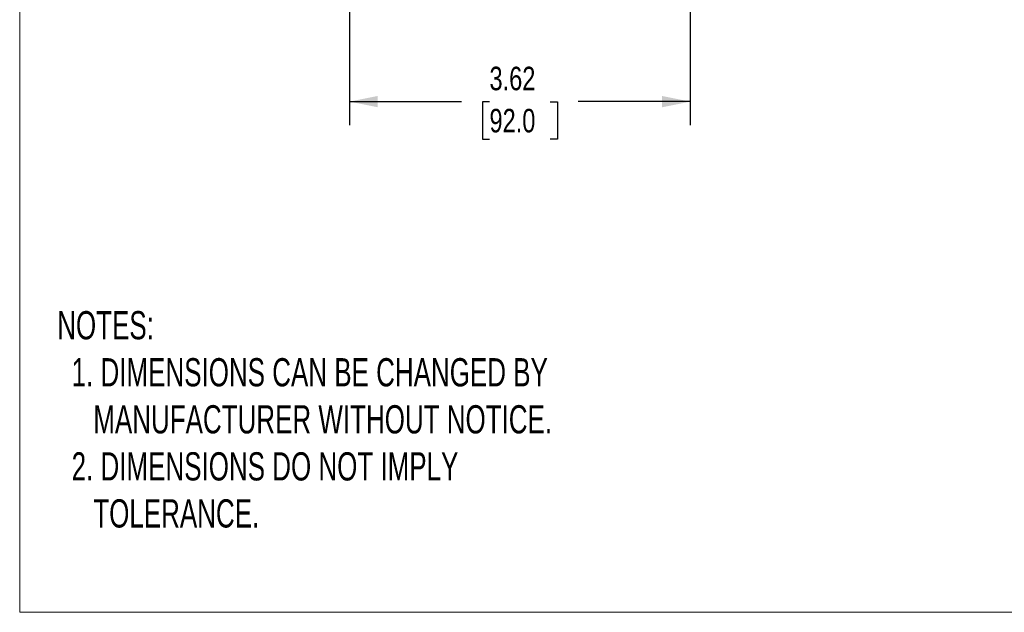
# Model space of a CAD drawing. Header units: inches. Extents: x 0 to 22, y 0 to 17.
# Tile 1 of 13: x 0 to 10.5, y 0 to 6.3. Entities that reach past the tile are written whole.
import ezdxf

# ---------------------------------------------------------------- set-up
doc = ezdxf.new("R2010")
doc.units = ezdxf.units.IN
doc.header["$LTSCALE"] = 2
doc.header["$MEASUREMENT"] = 0
doc.linetypes.add('SLD-Solid', pattern=[0])
doc.layers.add('DIMENSIONS', color=140, linetype='SLD-Solid', lineweight=25)
doc.layers.add('TEXT', color=140, linetype='SLD-Solid', lineweight=25)
doc.layers.add('SLD-DEFPOINTS', color=7, linetype='Continuous')
doc.styles.add('SLDTEXTSTYLE0', font='TXT', dxfattribs={"width": 0.75})
doc.styles.add('SLDTEXTSTYLE1', font='TXT', dxfattribs={"width": 0.688})
doc.dimstyles.new('SLDDIMSTYLE0', dxfattribs={"dimtxt": 0.25, "dimasz": 0.3, "dimexe": 0, "dimexo": 0.0625, "dimgap": 0.0625, "dimtad": 0, "dimtih": 1, "dimtoh": 1, "dimrnd": 1e-09, "dimzin": 12, "dimdsep": 46, "dimtxsty": 'SLDTEXTSTYLE0', "dimsah": 1, "dimcen": 0.09, "dimadec": 0, "dimazin": 3, "dimtfac": 1, "dimtofl": 0, "dimtmove": 0, "dimatfit": 3, "dimfxl": 0, "dimfrac": 2, "dimtolj": 1, "dimtzin": 12, "dimarcsym": 0})

# ---------------------------------------------------------------- blocks, each defined once
blk = doc.blocks.new('Block2')
at = {"color": 7, "linetype": 'SLD-Solid', "lineweight": 18}
for p, q in [((0, 0), (0, 17)), ((22, 0), (0, 0))]:
    blk.add_line(p, q, dxfattribs=at)
blk = doc.blocks.new('_D_1')
at = {"layer": 'DIMENSIONS'}
for p, q in [((3.505, 6.431), (3.505, 5.179)), ((7.127, 6.431), (7.127, 5.179)), ((3.505, 5.429), (4.697, 5.429)), ((4.993, 5.427), (4.917, 5.427)), ((4.917, 5.427), (4.917, 5.03)), ((5.639, 5.427), (5.716, 5.427)), ((5.716, 5.427), (5.716, 5.03)), ((7.127, 5.429), (5.935, 5.429)), ((4.917, 5.03), (4.993, 5.03)), ((5.716, 5.03), (5.639, 5.03))]:
    blk.add_line(p, q, dxfattribs=at)
for points in [[(3.505, 5.429), (3.805, 5.369), (3.805, 5.489)], [(7.127, 5.429), (6.827, 5.489), (6.827, 5.369)]]:
    blk.add_solid(points, dxfattribs=at)
at = {"layer": 'DIMENSIONS', "char_height": 0.25, "attachment_point": 1, "style": 'SLDTEXTSTYLE0'}
for s, insert in [('3.62', (4.993, 5.8)), ('92.0', (4.993, 5.352))]:
    blk.add_mtext(s, dxfattribs=dict(at, insert=insert))

msp = doc.modelspace()

# ---------------------------------------------------------------- block references
at = {"layer": 'SLD-DEFPOINTS'}
msp.add_blockref('Block2', (0, 0), dxfattribs=at)

# ---------------------------------------------------------------- texts
at = {"layer": 'TEXT', "insert": (0.399, 3.202), "char_height": 0.3, "attachment_point": 1, "style": 'SLDTEXTSTYLE1'}
msp.add_mtext('NOTES:^J  1. DIMENSIONS CAN BE CHANGED BY     ^J     MANUFACTURER WITHOUT NOTICE.^J  2. DIMENSIONS DO NOT IMPLY ^J     TOLERANCE.', dxfattribs=at)

# ---------------------------------------------------------------- dimensions: what is measured, and where the dimension line sits
at = {"layer": 'DIMENSIONS'}
dim = msp.add_linear_dim(base=(3.505, 5.429), p1=(7.127, 6.531), p2=(3.505, 6.531), dimstyle='SLDDIMSTYLE0', dxfattribs=at)
dim.commit()
dim.dimension.update_dxf_attribs({"geometry": '_D_1', "text_midpoint": (5.316, 5.429), "dimtype": 160})

doc.saveas('drawing.dxf')
